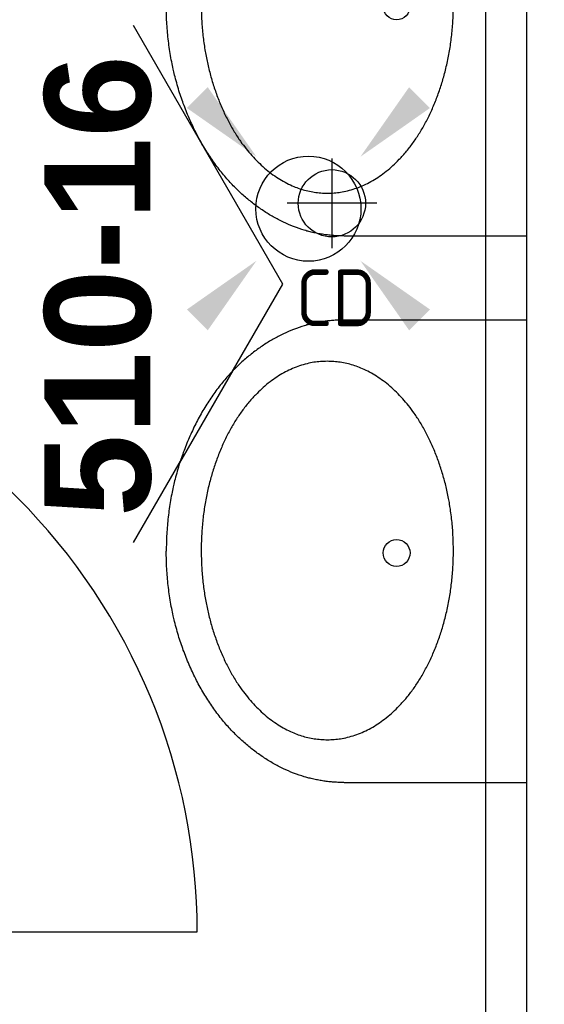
# Model space of a CAD drawing. Header units: millimetres. Extents: x -38031 to 110605, y -30229 to 92226.
# Tile 68 of 256: x 14336 to 14960, y 26521 to 27692. Entities that reach past the tile are written whole.
import ezdxf
from ezdxf.enums import TextEntityAlignment as Align

# ---------------------------------------------------------------- set-up
doc = ezdxf.new("R2010")
doc.units = ezdxf.units.MM
doc.header["$LTSCALE"] = 50
doc.set_wipeout_variables(frame=1)
for name, color, linetype in [('AB$1A---_ATTRIB025', 8, 'Continuous'), ('AL$1A---_ALGEMEEN', 8, 'Continuous'), ('AL------_MAATV', 200, 'Continuous'), ('AL------_SPARING', 2, 'Continuous'), ('BOUWKUNDIG', 8, 'Continuous'), ('EL6311--', 3, 'Continuous')]:
    doc.layers.add(name, color=color, linetype=linetype)
doc.styles.add('Arial (bold)', font='ARIALBD.TTF')
doc.styles.add('BURO-018', font='iso.shx', dxfattribs={"height": 90})

# ---------------------------------------------------------------- blocks, each defined once
blk = doc.blocks.new('E00411')
at = {"color": 0, "linetype": 'Continuous'}
blk.add_circle((0, 0), 1.25, dxfattribs=at)
for points in [[(-2.892, 2.396), (-2.396, 2.892), (-1.237, 1.237)], [(2.396, 2.892), (2.892, 2.396), (1.237, 1.237)], [(-2.396, -2.892), (-2.892, -2.396), (-1.237, -1.237)], [(2.892, -2.396), (2.396, -2.892), (1.237, -1.237)]]:
    blk.add_solid(points, dxfattribs=at)
at = {"color": 0, "linetype": 'Continuous', "style": 'BURO-018'}
for tag, p in [('E_GKAST', (0, 8)), ('E_GROEP', (0, 5)), ('E_SLET1', (4.5, 2)), ('E_GROEP', (0, 0)), ('E_GKAST', (0, 0))]:
    blk.add_attdef(tag, text='', height=1.8, dxfattribs=at).set_placement(p, align=Align.MIDDLE)
at = {"color": 0, "linetype": 'Continuous', "style": 'BURO-018', "flags": 1}
for tag, p in [('E_SGROEP', (4.5, 5)), ('E_MATCODE', (0, 0)), ('E_SGROEP', (0, 0))]:
    blk.add_attdef(tag, text='', height=1.8, dxfattribs=at).set_placement(p, align=Align.MIDDLE)
blk = doc.blocks.new('Centraaldoos')
at = {"color": 1, "linetype": 'Continuous'}
for p, q in [((0, -2), (0, 2)), ((-2, 0), (2, 0))]:
    blk.add_line(p, q, dxfattribs=at)
at = {"color": 0, "linetype": 'Continuous'}
blk.add_circle((0, 0), 1.5, dxfattribs=at)
at = {"color": 0, "linetype": 'Continuous', "style": 'BURO-018'}
blk.add_attdef('AL_POSNR', text='', height=1.8, dxfattribs=at).set_placement((0, 3), align=Align.CENTER)
at = {"color": 0, "linetype": 'Continuous', "style": 'BURO-018', "flags": 1}
blk.add_attdef('AL_OMS', (0, 0), '', height=1.8, dxfattribs=at)
at = {"layer": 'AL------_MAATV', "style": 'BURO-018'}
blk.add_text('CD', height=2.5313, rotation=180, dxfattribs=at).set_placement((1.609, 5.481))
blk = doc.blocks.new('wastafel  430 x 550')
at = {"color": 0}
blk.add_wipeout([(0, -218.4), (275, -218.4), (275, -220.2), (275, -222), (274.9, -223.7), (274.9, -225.5), (274.8, -227.2), (274.7, -229), (274.6, -230.7), (274.4, -232.5), (274.3, -234.2), (274.1, -236), (273.9, -237.7), (273.7, -239.4), (273.5, -241.1), (273.2, -242.9), (273, -244.6), (272.7, -246.3), (272.4, -248), (272.1, -249.7), (271.8, -251.4), (271.4, -253.1), (271, -254.8), (270.6, -256.5), (270.2, -258.2), (269.8, -259.9), (269.4, -261.6), (268.9, -263.2), (268.4, -264.9), (267.9, -266.6), (267.4, -268.2), (266.9, -269.9), (266.4, -271.6), (265.8, -273.2), (265.2, -274.9), (264.6, -276.5), (264, -278.2), (263.3, -279.8), (262.7, -281.4), (262, -283.1), (261.3, -284.7), (260.6, -286.3), (259.9, -287.9), (259.1, -289.6), (258.4, -291.2), (257.6, -292.8), (256.8, -294.4), (256, -296), (255.1, -297.6), (254.3, -299.2), (253.4, -300.8), (252.5, -302.4), (251.6, -303.9), (250.7, -305.5), (249.7, -307.1), (248.8, -308.7), (247.8, -310.3), (246.8, -311.8), (245.8, -313.4), (244.7, -314.9), (243.7, -316.5), (242.6, -318), (241.5, -319.6), (240.4, -321.1), (239.3, -322.7), (238.2, -324.2), (237, -325.7), (235.8, -327.3), (234.6, -328.8), (233.4, -330.3), (232.2, -331.8), (231, -333.2), (229.8, -334.7), (228.5, -336.2), (227.3, -337.6), (226, -339), (224.7, -340.5), (223.4, -341.9), (222.1, -343.3), (220.7, -344.7), (219.4, -346.1), (218, -347.5), (216.7, -348.8), (215.3, -350.2), (213.9, -351.5), (212.5, -352.9), (211.1, -354.2), (209.6, -355.5), (208.2, -356.8), (206.7, -358.1), (205.3, -359.4), (203.8, -360.7), (202.3, -361.9), (200.8, -363.2), (199.2, -364.4), (197.7, -365.7), (196.1, -366.9), (194.6, -368.1), (193, -369.3), (191.4, -370.5), (189.8, -371.7), (188.2, -372.9), (186.5, -374), (184.9, -375.2), (183.2, -376.3), (181.6, -377.5), (179.9, -378.6), (178.2, -379.7), (176.5, -380.8), (174.7, -381.9), (173, -383), (171.3, -384.1), (169.5, -385.1), (167.7, -386.2), (165.9, -387.2), (164.1, -388.3), (162.3, -389.3), (160.5, -390.3), (158.6, -391.3), (156.8, -392.3), (154.9, -393.3), (153, -394.2), (151.1, -395.2), (149.2, -396.2), (147.3, -397.1), (145.4, -398), (143.4, -399), (141.5, -399.9), (139.5, -400.8), (137.5, -401.7), (135.5, -402.5), (133.5, -403.4), (131.5, -404.3), (129.5, -405.1), (127.5, -405.9), (125.4, -406.7), (123.4, -407.5), (121.4, -408.3), (119.4, -409.1), (117.3, -409.8), (115.3, -410.6), (113.2, -411.3), (111.2, -412), (109.1, -412.7), (107, -413.4), (105, -414.1), (102.9, -414.7), (100.8, -415.4), (98.7, -416), (96.7, -416.6), (94.6, -417.2), (92.5, -417.8), (90.4, -418.4), (88.3, -418.9), (86.1, -419.5), (84, -420), (81.9, -420.5), (79.8, -421), (77.6, -421.5), (75.5, -422), (73.4, -422.5), (71.2, -422.9), (69.1, -423.3), (66.9, -423.8), (64.8, -424.2), (62.6, -424.6), (60.4, -425), (58.2, -425.3), (56.1, -425.7), (53.9, -426), (51.7, -426.3), (49.5, -426.7), (47.3, -426.9), (45.1, -427.2), (42.9, -427.5), (40.7, -427.8), (38.5, -428), (36.2, -428.2), (34, -428.4), (31.8, -428.6), (29.5, -428.8), (27.3, -429), (25, -429.2), (22.8, -429.3), (20.5, -429.4), (18.3, -429.6), (16, -429.7), (13.7, -429.8), (11.5, -429.8), (9.2, -429.9), (6.9, -429.9), (4.6, -430), (2.3, -430), (0, -430)], dxfattribs=at).dxf.layer = 'AL$1A---_ALGEMEEN'
at = {"layer": 'AL$1A---_ALGEMEEN', "color": 0}
blk.add_open_spline([(275, -218.4), (275, -275.1), (201.3, -373.3), (73.7, -430), (0, -430)], degree=2, dxfattribs=at)
at = {"color": 0}
blk.add_wipeout([(275, -218.4), (275, 0), (-275, 0), (-275, -218.4)], dxfattribs=at).dxf.layer = 'AL$1A---_ALGEMEEN'
at = {"layer": 'AL$1A---_ALGEMEEN', "color": 0}
blk.add_lwpolyline([(275, -218.4), (275, 0), (-275, 0), (-275, -218.4)], dxfattribs=at)
at = {"color": 0}
blk.add_wipeout([(0, -218.4), (-275, -218.4), (-275, -220.2), (-275, -222), (-274.9, -223.7), (-274.9, -225.5), (-274.8, -227.2), (-274.7, -229), (-274.6, -230.7), (-274.4, -232.5), (-274.3, -234.2), (-274.1, -236), (-273.9, -237.7), (-273.7, -239.4), (-273.5, -241.1), (-273.2, -242.9), (-273, -244.6), (-272.7, -246.3), (-272.4, -248), (-272.1, -249.7), (-271.8, -251.4), (-271.4, -253.1), (-271, -254.8), (-270.6, -256.5), (-270.2, -258.2), (-269.8, -259.9), (-269.4, -261.6), (-268.9, -263.2), (-268.4, -264.9), (-267.9, -266.6), (-267.4, -268.2), (-266.9, -269.9), (-266.4, -271.6), (-265.8, -273.2), (-265.2, -274.9), (-264.6, -276.5), (-264, -278.2), (-263.3, -279.8), (-262.7, -281.4), (-262, -283.1), (-261.3, -284.7), (-260.6, -286.3), (-259.9, -287.9), (-259.1, -289.6), (-258.4, -291.2), (-257.6, -292.8), (-256.8, -294.4), (-256, -296), (-255.1, -297.6), (-254.3, -299.2), (-253.4, -300.8), (-252.5, -302.4), (-251.6, -303.9), (-250.7, -305.5), (-249.7, -307.1), (-248.8, -308.7), (-247.8, -310.3), (-246.8, -311.8), (-245.8, -313.4), (-244.7, -314.9), (-243.7, -316.5), (-242.6, -318), (-241.5, -319.6), (-240.4, -321.1), (-239.3, -322.7), (-238.2, -324.2), (-237, -325.7), (-235.8, -327.3), (-234.6, -328.8), (-233.4, -330.3), (-232.2, -331.8), (-231, -333.2), (-229.8, -334.7), (-228.5, -336.2), (-227.3, -337.6), (-226, -339), (-224.7, -340.5), (-223.4, -341.9), (-222.1, -343.3), (-220.7, -344.7), (-219.4, -346.1), (-218, -347.5), (-216.7, -348.8), (-215.3, -350.2), (-213.9, -351.5), (-212.5, -352.9), (-211.1, -354.2), (-209.6, -355.5), (-208.2, -356.8), (-206.7, -358.1), (-205.3, -359.4), (-203.8, -360.7), (-202.3, -361.9), (-200.8, -363.2), (-199.2, -364.4), (-197.7, -365.7), (-196.1, -366.9), (-194.6, -368.1), (-193, -369.3), (-191.4, -370.5), (-189.8, -371.7), (-188.2, -372.9), (-186.5, -374), (-184.9, -375.2), (-183.2, -376.3), (-181.6, -377.5), (-179.9, -378.6), (-178.2, -379.7), (-176.5, -380.8), (-174.7, -381.9), (-173, -383), (-171.3, -384.1), (-169.5, -385.1), (-167.7, -386.2), (-165.9, -387.2), (-164.1, -388.3), (-162.3, -389.3), (-160.5, -390.3), (-158.6, -391.3), (-156.8, -392.3), (-154.9, -393.3), (-153, -394.2), (-151.1, -395.2), (-149.2, -396.2), (-147.3, -397.1), (-145.4, -398), (-143.4, -399), (-141.5, -399.9), (-139.5, -400.8), (-137.5, -401.7), (-135.5, -402.5), (-133.5, -403.4), (-131.5, -404.3), (-129.5, -405.1), (-127.5, -405.9), (-125.4, -406.7), (-123.4, -407.5), (-121.4, -408.3), (-119.4, -409.1), (-117.3, -409.8), (-115.3, -410.6), (-113.2, -411.3), (-111.2, -412), (-109.1, -412.7), (-107, -413.4), (-105, -414.1), (-102.9, -414.7), (-100.8, -415.4), (-98.7, -416), (-96.7, -416.6), (-94.6, -417.2), (-92.5, -417.8), (-90.4, -418.4), (-88.3, -418.9), (-86.1, -419.5), (-84, -420), (-81.9, -420.5), (-79.8, -421), (-77.6, -421.5), (-75.5, -422), (-73.4, -422.5), (-71.2, -422.9), (-69.1, -423.3), (-66.9, -423.8), (-64.8, -424.2), (-62.6, -424.6), (-60.4, -425), (-58.2, -425.3), (-56.1, -425.7), (-53.9, -426), (-51.7, -426.3), (-49.5, -426.7), (-47.3, -426.9), (-45.1, -427.2), (-42.9, -427.5), (-40.7, -427.8), (-38.5, -428), (-36.2, -428.2), (-34, -428.4), (-31.8, -428.6), (-29.5, -428.8), (-27.3, -429), (-25, -429.2), (-22.8, -429.3), (-20.5, -429.4), (-18.3, -429.6), (-16, -429.7), (-13.7, -429.8), (-11.5, -429.8), (-9.2, -429.9), (-6.9, -429.9), (-4.6, -430), (-2.3, -430), (0, -430)], dxfattribs=at).dxf.layer = 'AL$1A---_ALGEMEEN'
at = {"layer": 'AL$1A---_ALGEMEEN', "color": 0}
blk.add_open_spline([(-275, -218.4), (-275, -275.1), (-201.3, -373.3), (-73.7, -430), (0, -430)], degree=2, dxfattribs=at)
at = {"color": 0}
blk.add_wipeout([(-0.9, -388.4), (-23, -387.7), (-44.8, -385.5), (-66.3, -382), (-87, -377), (-107, -370.7), (-125.9, -363.1), (-143.7, -354.4), (-160, -344.5), (-174.9, -333.6), (-188, -321.8), (-199.4, -309.1), (-208.8, -295.8), (-216.3, -282), (-221.6, -267.7), (-224.9, -253.1), (-225.9, -238.4), (-224.9, -223.7), (-221.6, -209.2), (-216.3, -194.9), (-208.8, -181), (-199.4, -167.7), (-188, -155.1), (-174.9, -143.3), (-160, -132.4), (-143.7, -122.5), (-125.9, -113.7), (-107, -106.1), (-87, -99.8), (-66.3, -94.9), (-44.8, -91.3), (-23, -89.1), (-0.9, -88.4), (21.1, -89.1), (43, -91.3), (64.4, -94.9), (85.2, -99.8), (105.1, -106.1), (124.1, -113.7), (141.8, -122.5), (158.2, -132.4), (173, -143.3), (186.1, -155.1), (197.5, -167.7), (206.9, -181), (214.4, -194.9), (219.7, -209.2), (223, -223.7), (224.1, -238.4), (223, -253.1), (219.7, -267.7), (214.4, -282), (206.9, -295.8), (197.5, -309.1), (186.1, -321.8), (173, -333.6), (158.2, -344.5), (141.8, -354.4), (124.1, -363.1), (105.1, -370.7), (85.2, -377), (64.4, -382), (43, -385.5), (21.1, -387.7)], dxfattribs=at).dxf.layer = 'AL$1A---_ALGEMEEN'
at = {"layer": 'AL$1A---_ALGEMEEN', "color": 0}
blk.add_open_spline([(-113.4, -108.5), (-61.2, -88.4), (59.3, -88.4), (163.8, -128.6), (224.1, -198.2), (224.1, -278.6), (163.8, -348.2), (59.3, -388.4), (-61.2, -388.4), (-165.7, -348.2), (-225.9, -278.6), (-225.9, -198.2), (-165.7, -128.6), (-113.4, -108.5)], degree=2, dxfattribs=at)
at = {"color": 0}
blk.add_wipeout([(2, -172), (0.4, -171.9), (-1.1, -171.7), (-2.6, -171.3), (-4.1, -170.8), (-5.5, -170.1), (-6.9, -169.3), (-8.2, -168.4), (-9.3, -167.3), (-10.4, -166.2), (-11.3, -164.9), (-12.1, -163.5), (-12.8, -162.1), (-13.3, -160.6), (-13.7, -159.1), (-13.9, -157.6), (-14, -156), (-13.9, -154.4), (-13.7, -152.9), (-13.3, -151.4), (-12.8, -149.9), (-12.1, -148.5), (-11.3, -147.1), (-10.4, -145.8), (-9.3, -144.7), (-8.2, -143.6), (-6.9, -142.7), (-5.5, -141.9), (-4.1, -141.2), (-2.6, -140.7), (-1.1, -140.3), (0.4, -140.1), (2, -140), (3.6, -140.1), (5.1, -140.3), (6.6, -140.7), (8.1, -141.2), (9.5, -141.9), (10.9, -142.7), (12.2, -143.6), (13.3, -144.7), (14.4, -145.8), (15.3, -147.1), (16.1, -148.5), (16.8, -149.9), (17.3, -151.4), (17.7, -152.9), (17.9, -154.4), (18, -156), (17.9, -157.6), (17.7, -159.1), (17.3, -160.6), (16.8, -162.1), (16.1, -163.5), (15.3, -164.9), (14.4, -166.2), (13.3, -167.3), (12.2, -168.4), (10.9, -169.3), (9.5, -170.1), (8.1, -170.8), (6.6, -171.3), (5.1, -171.7), (3.6, -171.9)], dxfattribs=at).dxf.layer = 'AL$1A---_ALGEMEEN'
at = {"layer": 'AL$1A---_ALGEMEEN', "color": 0, "flags": 128}
blk.add_lwpolyline([(-14, -156, -0.414214), (2, -140, -0.414214), (18, -156, -0.414214), (2, -172, -0.414214)], format="xyb", close=True, dxfattribs=at)
blk = doc.blocks.new('32x_hout-mk 809s-p')
at = {"color": 0}
for points in [[(-20.7, -167), (-20.7, -100), (-110.7, -100), (-110.7, -167)], [(-110.7, -867), (-20.7, -867), (-20.7, -934), (-110.7, -934)]]:
    blk.add_wipeout(points, dxfattribs=at).dxf.layer = 'AL$1A---_ALGEMEEN'
at = {"layer": 'AL$1A---_ALGEMEEN', "color": 0}
for points in [[(-20.7, -167), (-20.7, -100), (-110.7, -100), (-110.7, -167)], [(709.1, -864.1), (708.4, -846.2), (707.3, -828.3), (705.8, -810.4), (703.8, -792.6), (701.4, -774.9), (698.5, -757.2), (695.3, -739.6), (691.6, -722.1), (687.4, -704.6), (682.8, -687.3), (677.9, -670.1), (672.4, -653), (666.6, -636.1), (660.4, -619.3), (653.7, -602.6), (646.7, -586.2), (639.2, -569.9), (631.3, -553.8), (623.1, -537.9), (614.5, -522.2), (605.4, -506.7), (596, -491.5), (586.3, -476.4), (576.1, -461.7), (565.6, -447.1), (554.8, -432.9), (543.6, -418.9), (532.1, -405.2), (520.2, -391.8), (508, -378.6), (495.5, -365.8), (482.7, -353.3), (469.5, -341.1), (456.1, -329.2), (442.4, -317.7), (428.4, -306.5), (414.2, -295.7), (399.6, -285.2), (384.9, -275), (369.8, -265.3), (354.6, -255.9), (339.1, -246.8), (323.4, -238.2), (307.5, -229.9), (291.4, -222.1), (275.1, -214.6), (258.7, -207.6), (242, -200.9), (225.2, -194.7), (208.3, -188.8), (191.2, -183.4), (174, -178.4), (156.7, -173.9), (139.2, -169.7), (121.7, -166), (104.1, -162.7), (86.4, -159.9), (68.7, -157.5), (50.8, -155.5), (33, -154), (15.1, -152.9), (-2.8, -152.2), (-20.7, -152), (-20.7, -882), (709.3, -882)], [(-110.7, -867), (-20.7, -867), (-20.7, -934), (-110.7, -934)]]:
    blk.add_lwpolyline(points, close=True, dxfattribs=at)
at = {"color": 0}
blk.add_wipeout([(-60.7, -152), (-20.7, -152), (-20.7, -882), (-60.7, -882)], dxfattribs=at).dxf.layer = 'AL$1A---_ALGEMEEN'
at = {"layer": 'AL$1A---_ALGEMEEN', "color": 0}
blk.add_lwpolyline([(-60.7, -152), (-20.7, -152), (-20.7, -882), (-60.7, -882)], close=True, dxfattribs=at)
blk = doc.blocks.new('32x_hout-mk 809-p')
at = {"color": 0}
for points in [[(-20.7, -167), (-20.7, -100), (-110.7, -100), (-110.7, -167)], [(-110.7, -867), (-20.7, -867), (-20.7, -934), (-110.7, -934)]]:
    blk.add_wipeout(points, dxfattribs=at).dxf.layer = 'AL$1A---_ALGEMEEN'
at = {"layer": 'AL$1A---_ALGEMEEN', "color": 0}
for points in [[(-20.7, -167), (-20.7, -100), (-110.7, -100), (-110.7, -167)], [(709.1, -864.1), (708.4, -846.2), (707.3, -828.3), (705.8, -810.4), (703.8, -792.6), (701.4, -774.9), (698.5, -757.2), (695.3, -739.6), (691.6, -722.1), (687.4, -704.6), (682.8, -687.3), (677.9, -670.1), (672.4, -653), (666.6, -636.1), (660.4, -619.3), (653.7, -602.6), (646.7, -586.2), (639.2, -569.9), (631.3, -553.8), (623.1, -537.9), (614.5, -522.2), (605.4, -506.7), (596, -491.5), (586.3, -476.4), (576.1, -461.7), (565.6, -447.1), (554.8, -432.9), (543.6, -418.9), (532.1, -405.2), (520.2, -391.8), (508, -378.6), (495.5, -365.8), (482.7, -353.3), (469.5, -341.1), (456.1, -329.2), (442.4, -317.7), (428.4, -306.5), (414.2, -295.7), (399.6, -285.2), (384.9, -275), (369.8, -265.3), (354.6, -255.9), (339.1, -246.8), (323.4, -238.2), (307.5, -229.9), (291.4, -222.1), (275.1, -214.6), (258.7, -207.6), (242, -200.9), (225.2, -194.7), (208.3, -188.8), (191.2, -183.4), (174, -178.4), (156.7, -173.9), (139.2, -169.7), (121.7, -166), (104.1, -162.7), (86.4, -159.9), (68.7, -157.5), (50.8, -155.5), (33, -154), (15.1, -152.9), (-2.8, -152.2), (-20.7, -152), (-20.7, -882), (709.3, -882)], [(-110.7, -867), (-20.7, -867), (-20.7, -934), (-110.7, -934)]]:
    blk.add_lwpolyline(points, close=True, dxfattribs=at)
at = {"color": 0}
blk.add_wipeout([(-60.7, -152), (-20.7, -152), (-20.7, -882), (-60.7, -882)], dxfattribs=at).dxf.layer = 'AL$1A---_ALGEMEEN'
at = {"layer": 'AL$1A---_ALGEMEEN', "color": 0}
blk.add_lwpolyline([(-60.7, -152), (-20.7, -152), (-20.7, -882), (-60.7, -882)], close=True, dxfattribs=at)
blk = doc.blocks.new('Group-40')
at = {"layer": 'AL$1A---_ALGEMEEN', "color": 0, "rotation": 270}
for p in [(-41420.5, -865.004), (-41420.5, -1515.004)]:
    blk.add_blockref('wastafel  430 x 550', p, dxfattribs=at)
at = {"layer": 'AL$1A---_ALGEMEEN', "color": 0, "xscale": -1, "rotation": 180}
blk.add_blockref('32x_hout-mk 809s-p', (-42522.983, -1169.338), dxfattribs=at)
at = {"layer": 'AL$1A---_ALGEMEEN', "color": 0}
blk.add_blockref('32x_hout-mk 809-p', (-42522.983, -1085.671), dxfattribs=at)
at = {"color": 0}
blk.add_wipeout([(-41421.379, 724.996), (-41380.879, 724.996), (-41380.879, -3095), (-41421.379, -3095)], dxfattribs=at).dxf.layer = 'AL$1A---_ALGEMEEN'
at = {"layer": 'AL$1A---_ALGEMEEN', "color": 0}
blk.add_lwpolyline([(-41421.379, 724.996), (-41380.879, 724.996), (-41380.879, -3095), (-41421.379, -3095)], close=True, dxfattribs=at)
blk = doc.blocks.new('wandaanzicht pijltje')
at = {"layer": 'AL$1A---_ALGEMEEN', "color": 0}
blk.add_lwpolyline([(-307.5, -177.5), (0, 0), (307.5, -177.5)], dxfattribs=at)
at = {"layer": 'AL$1A---_ALGEMEEN', "color": 0, "style": 'Arial (bold)'}
blk.add_attdef('stramiennummer', text='', height=126.3, dxfattribs=at).set_placement((-2.3, -154.6), align=Align.TOP_CENTER)
blk = doc.blocks.new('200254 W 211 30-06-2008')
at = {"layer": 'AL$1A---_ALGEMEEN', "xscale": 0.02, "yscale": 0.02, "zscale": 0.02}
blk.add_blockref('Group-40', (20161.969, 3587.445), dxfattribs=at)
at = {"layer": 'AL$1A---_ALGEMEEN'}
blk.add_lwpolyline([(19285.692, 3600.945), (19332.552, 3600.945), (19332.552, 3529.545), (19285.692, 3529.545)], close=True, dxfattribs=at)
ref = blk.add_blockref('wandaanzicht pijltje', (19327.73, 3563.501), dxfattribs=dict(at, xscale=-0.02, yscale=0.02, zscale=0.02, rotation=270))
ref.add_attrib('stramiennummer', '510-16', dxfattribs={"layer": 'AB$1A---_ATTRIB025', "height": 2.5254, "rotation": 90, "style": 'Arial (bold)'}).set_placement((19322.057, 3563.455), align=Align.TOP_CENTER)

msp = doc.modelspace()

# ---------------------------------------------------------------- block references
at = {"layer": 'BOUWKUNDIG', "xscale": 50, "yscale": 50, "zscale": 50}
msp.add_blockref('200254 W 211 30-06-2008', (-951737.5, -150797.3), dxfattribs=at)

# ---------------------------------------------------------------- next in the draw order: block references
at = {"layer": 'AL------_SPARING', "xscale": 26.66666666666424, "yscale": 26.66666666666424, "zscale": 26.66666666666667, "rotation": 180}
msp.add_blockref('Centraaldoos', (14707.5, 27473.8), dxfattribs=at)
at = {"layer": 'EL6311--', "xscale": 50, "yscale": 50, "zscale": 50}
msp.add_blockref('E00411', (14679.6, 27467.3), dxfattribs=at)

doc.saveas('drawing.dxf')
